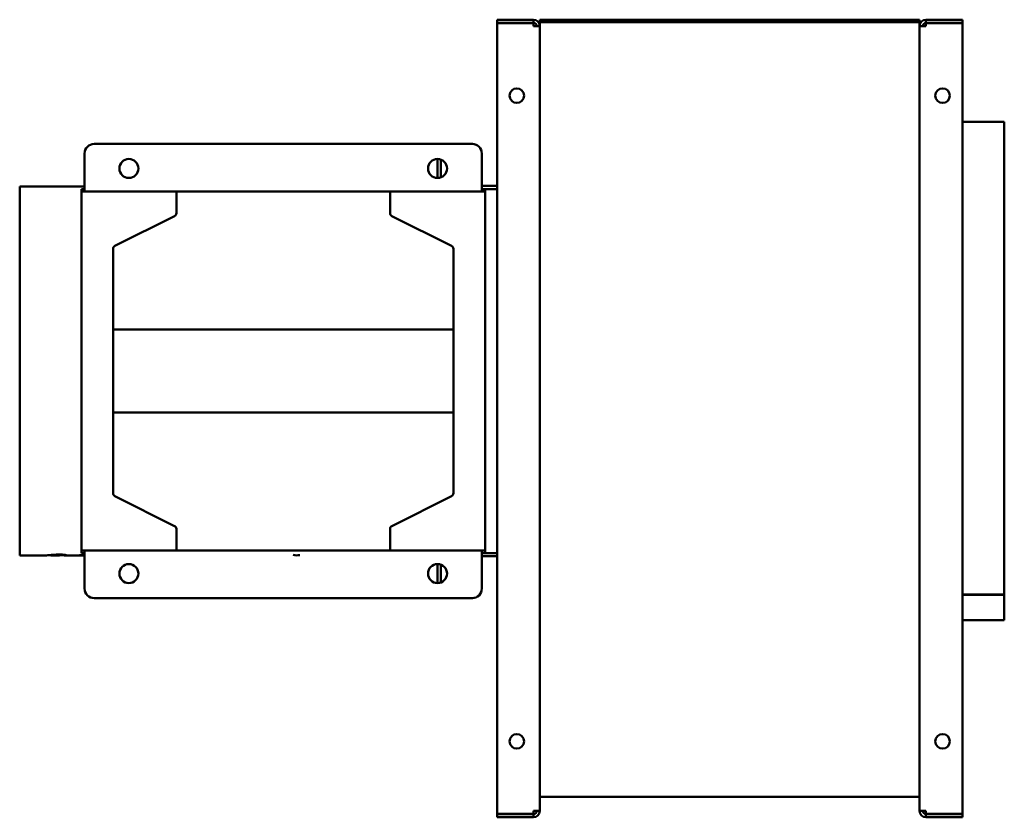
# Model space of a CAD drawing. Header units: millimetres. Extents: x 1001 to 1624, y 676 to 1180.
import ezdxf

# ---------------------------------------------------------------- set-up
doc = ezdxf.new("R2010")
doc.units = ezdxf.units.MM
doc.header["$LTSCALE"] = 6.25
doc.layers.add('Widoczne (ISO)', color=7, linetype='Continuous', lineweight=50)

msp = doc.modelspace()

# ---------------------------------------------------------------- linework, layer by layer
at = {"layer": 'Widoczne (ISO)'}
for p, q in [((1303.05, 1180.12), (1326.05, 1180.12)), ((1303.05, 1178.12), (1303.05, 1180.12)), ((1326.05, 1178.12), (1303.05, 1178.12)), ((1303.05, 1178.02), (1326.05, 1178.02)), ((1303.05, 678.23), (1303.05, 1178.02)), ((1326.05, 1180.12), (1326.05, 1178.12)), ((1326.05, 1178.02), (1326.05, 1176.12)), ((1326.05, 1176.12), (1330.05, 1176.12)), ((1330.05, 1180.12), (1330.05, 1178.62)), ((1570.05, 1180.12), (1330.05, 1180.12)), ((1330.05, 1177.12), (1330.05, 1178.62)), ((1570.05, 1178.62), (1330.05, 1178.62)), ((1330.05, 1177.12), (1330.05, 1176.12)), ((1330.05, 1176.12), (1330.05, 680.13)), ((1570.05, 1178.62), (1570.05, 1180.12)), ((1570.05, 1177.12), (1570.05, 1178.62)), ((1570.05, 1176.12), (1570.05, 1177.12)), ((1570.05, 680.13), (1570.05, 1176.12)), ((1574.05, 1176.12), (1570.05, 1176.12)), ((1574.05, 1180.12), (1597.05, 1180.12)), ((1574.05, 1178.12), (1574.05, 1180.12)), ((1597.05, 1178.12), (1574.05, 1178.12)), ((1574.05, 1176.12), (1574.05, 1178.02)), ((1574.05, 1178.02), (1597.05, 1178.02)), ((1597.05, 1180.12), (1597.05, 1178.12)), ((1597.05, 1178.02), (1597.05, 678.23)), ((1623.55, 1115.62), (1597.05, 1115.62)), ((1623.55, 1115.62), (1623.55, 816.91)), ((1048.45, 1101.62), (1287.45, 1101.62)), ((1042.45, 1095.62), (1042.45, 1074.62)), ((1293.45, 1074.62), (1293.45, 1095.62)), ((1265.45, 1092.13), (1265.45, 1080.12)), ((1267.45, 1091.78), (1267.45, 1080.47)), ((1001.45, 1074.62), (1001.45, 841.62)), ((1001.45, 1074.62), (1042.45, 1074.62)), ((1040.45, 1073.12), (1042.45, 1073.12)), ((1040.45, 1071.62), (1040.45, 1073.12)), ((1040.45, 844.62), (1040.45, 1071.62)), ((1044.45, 1071.62), (1040.45, 1071.62)), ((1042.45, 1071.62), (1042.45, 1074.62)), ((1100.45, 1071.62), (1044.45, 1071.62)), ((1235.45, 1071.62), (1100.45, 1071.62)), ((1100.45, 1057.86), (1100.45, 1071.62)), ((1291.45, 1071.62), (1235.45, 1071.62)), ((1235.45, 1071.62), (1235.45, 1057.86)), ((1295.45, 1071.62), (1291.45, 1071.62)), ((1303.05, 1075.12), (1293.45, 1075.12)), ((1293.45, 1074.62), (1293.45, 1071.62)), ((1295.45, 1073.12), (1293.45, 1073.12)), ((1303.05, 1073.12), (1295.45, 1073.12)), ((1295.45, 1073.12), (1295.45, 1071.62)), ((1295.45, 1071.62), (1295.45, 844.62)), ((1061.56, 1037.18), (1099.34, 1056.07)), ((1236.56, 1056.07), (1274.34, 1037.18)), ((1060.45, 880.86), (1060.45, 1035.39)), ((1275.45, 1035.39), (1275.45, 880.86)), ((1060.45, 984.39), (1275.45, 984.39)), ((1275.45, 931.86), (1060.45, 931.86)), ((1099.34, 860.18), (1061.56, 879.07)), ((1274.34, 879.07), (1236.56, 860.18)), ((1100.45, 844.62), (1100.45, 858.39)), ((1235.45, 858.39), (1235.45, 844.62)), ((1001.45, 841.62), (1017.96, 841.62)), ((1022.06, 841.62), (1026.03, 841.62)), ((1027.95, 841.93), (1027.95, 842.11)), ((1030.18, 841.62), (1036.22, 841.62)), ((1037.8, 841.62), (1042.45, 841.62)), ((1040.45, 844.62), (1044.45, 844.62)), ((1040.45, 843.13), (1040.45, 844.62)), ((1040.45, 843.13), (1042.45, 843.13)), ((1042.45, 841.62), (1042.45, 844.62)), ((1042.45, 841.62), (1042.45, 820.62)), ((1044.45, 844.62), (1100.45, 844.62)), ((1100.45, 844.62), (1235.45, 844.62)), ((1235.45, 844.62), (1291.45, 844.62)), ((1291.45, 844.62), (1295.45, 844.62)), ((1293.45, 844.62), (1293.45, 841.62)), ((1295.45, 843.13), (1293.45, 843.13)), ((1293.45, 820.62), (1293.45, 841.62)), ((1293.45, 841.13), (1303.05, 841.13)), ((1295.45, 844.62), (1295.45, 843.13)), ((1295.45, 843.13), (1303.05, 843.13)), ((1265.45, 836.12), (1265.45, 824.12)), ((1267.45, 835.78), (1267.45, 824.47)), ((1597.05, 816.91), (1623.55, 816.91)), ((1597.05, 816.83), (1623.55, 816.83)), ((1623.55, 816.78), (1597.05, 816.78)), ((1623.55, 816.72), (1597.05, 816.72)), ((1623.55, 816.91), (1623.55, 816.83)), ((1623.55, 816.78), (1623.55, 816.83)), ((1623.55, 816.78), (1623.55, 816.72)), ((1623.55, 816.72), (1623.55, 800.62)), ((1287.45, 814.62), (1048.45, 814.62)), ((1623.55, 800.62), (1597.05, 800.62)), ((1330.05, 689.13), (1570.05, 689.13)), ((1326.05, 678.23), (1303.05, 678.23)), ((1303.05, 678.13), (1326.05, 678.13)), ((1303.05, 676.13), (1303.05, 678.13)), ((1326.05, 680.13), (1326.05, 678.23)), ((1326.05, 680.13), (1330.05, 680.13)), ((1326.05, 678.13), (1326.05, 676.13)), ((1574.05, 680.13), (1570.05, 680.13)), ((1574.05, 678.23), (1574.05, 680.13)), ((1597.05, 678.23), (1574.05, 678.23)), ((1574.05, 678.13), (1597.05, 678.13)), ((1574.05, 676.13), (1574.05, 678.13)), ((1597.05, 678.13), (1597.05, 676.13)), ((1326.05, 676.13), (1303.05, 676.13)), ((1597.05, 676.13), (1574.05, 676.13))]:
    msp.add_line(p, q, dxfattribs=at)
for centre, radius in [((1315.55, 1132.12), 4.6), ((1584.55, 1132.12), 4.6), ((1070.45, 1086.12), 6), ((1265.45, 1086.12), 6), ((1070.45, 830.12), 6), ((1265.45, 830.12), 6), ((1315.55, 724.13), 4.6), ((1584.55, 724.13), 4.6)]:
    msp.add_circle(centre, radius, dxfattribs=at)
for centre, radius, start, end in [((1326.05, 1176.12), 4, 0, 90), ((1326.05, 1176.12), 2, 0, 90), ((1574.05, 1176.12), 4, 90, 180), ((1574.05, 1176.12), 2, 90, 180), ((1048.45, 1095.62), 6, 90, 180), ((1287.45, 1095.62), 6, 0, 90), ((1098.45, 1057.86), 2, 296.56505, 0), ((1237.45, 1057.86), 2, 180, 243.43495), ((1062.45, 1035.39), 2, 116.56505, 180), ((1273.45, 1035.39), 2, 0, 63.43495), ((1062.45, 880.86), 2, 180, 243.43495), ((1273.45, 880.86), 2, 296.56505, 0), ((1098.45, 858.39), 2, 0, 63.43495), ((1237.45, 858.39), 2, 116.56505, 180), ((1048.45, 820.62), 6, 180, 270), ((1287.45, 820.62), 6, 270, 0), ((1326.05, 680.13), 2, 270, 0), ((1326.05, 680.13), 4, 270, 0), ((1574.05, 680.13), 4, 180, 270), ((1574.05, 680.13), 2, 180, 270)]:
    msp.add_arc(centre, radius, start, end, dxfattribs=at)
for centre, major_axis, ratio, start_param, end_param in [((1036.22, 958.13), (0, -116.5), 0.595199, 0, 0.089911), ((1037.8, 958.13), (0, 116.5), 0.594949, 3.130213, 3.208707), ((1176.45, 958.13), (0, 116.5), 0.286645, 3.07444, 3.200114)]:
    msp.add_ellipse(centre, major_axis=major_axis, ratio=ratio, start_param=start_param, end_param=end_param, dxfattribs=at)
for points, knots in [([(1022.24, 841.96), (1022.03, 841.94), (1021.83, 841.92), (1020.95, 841.85), (1019.48, 841.7), (1018.27, 841.63), (1018.1, 841.62), (1017.96, 841.62)], [-1.95874, -1.95874, -1.95874, -1.95874, -1.661793, -1.661793, -0.615686, -0.615686, -0.416099, -0.416099, -0.416099, -0.416099]), ([(1021.25, 841.66), (1021.04, 841.68), (1020.85, 841.7), (1020.61, 841.75), (1020.53, 841.78), (1020.48, 841.8)], [-0.448181, -0.448181, -0.448181, -0.448181, -0.2220229, -0.2220229, -0.087093, -0.087093, -0.087093, -0.087093]), ([(1024.3, 841.86), (1023.77, 841.75), (1023.25, 841.68), (1022.47, 841.63), (1022.2, 841.62), (1021.71, 841.63), (1021.48, 841.64), (1021.25, 841.66)], [-1.069597, -1.069597, -1.069597, -1.069597, -0.535944, -0.535944, -0.250787, -0.250787, 0, 0, 0, 0]), ([(1022.24, 841.96), (1022.74, 842), (1023.31, 842.03), (1024.57, 842.09), (1025.04, 842.11), (1025.78, 842.13), (1026.25, 842.13), (1026.74, 842.13)], [0, 0, 0, 0, 0.2156702, 0.2156702, 0.4327837, 0.4327837, 0.811478, 0.811478, 0.811478, 0.811478]), ([(1025.59, 842.02), (1025.26, 842), (1025.01, 841.97), (1024.6, 841.91), (1024.43, 841.88), (1024.3, 841.86)], [-0.2589249, -0.2589249, -0.2589249, -0.2589249, -0.1303931, -0.1303931, 0, 0, 0, 0]), ([(1026.59, 842.05), (1026.4, 842.05), (1026.22, 842.05), (1026.04, 842.04), (1025.87, 842.04), (1025.73, 842.03), (1025.59, 842.02)], [0, 0, 0, 0, 0.0560934, 0.0560934, 0.0560934, 0.107867, 0.107867, 0.107867, 0.107867]), ([(1026.49, 841.64), (1026.63, 841.64), (1026.77, 841.65), (1027.02, 841.68), (1027.13, 841.69), (1027.44, 841.73), (1027.59, 841.76), (1027.67, 841.78)], [-0.2366951, -0.2366951, -0.2366951, -0.2366951, -0.1669651, -0.1669651, -0.1101266, -0.1101266, 0, 0, 0, 0]), ([(1027.95, 841.93), (1027.95, 841.94), (1027.93, 841.95), (1027.87, 841.97), (1027.82, 841.98), (1027.65, 842.01), (1027.52, 842.02), (1027.3, 842.03), (1027.17, 842.04), (1026.89, 842.05), (1026.74, 842.05), (1026.59, 842.05)], [-0.1844505, -0.1844505, -0.1844505, -0.1844505, -0.1561831, -0.1561831, -0.1307371, -0.1307371, -0.0896558, -0.0896558, -0.0453799, -0.0453799, 0, 0, 0, 0]), ([(1026.74, 842.13), (1027.08, 842.13), (1027.42, 842.13), (1028.08, 842.11), (1028.38, 842.1), (1029.19, 842.05), (1029.55, 842.02), (1030.22, 841.94), (1030.47, 841.89), (1030.81, 841.81), (1030.9, 841.77), (1030.9, 841.74)], [0, 0, 0, 0, 0.104018, 0.104018, 0.204815, 0.204815, 0.394966, 0.394966, 0.742406, 0.742406, 1.2431, 1.2431, 1.2431, 1.2431]), ([(1029.68, 841.64), (1029.2, 841.65), (1028.59, 841.7), (1027.77, 841.76), (1027.7, 841.76), (1027.63, 841.77)], [0, 0, 0, 0, 0.4312936, 0.4312936, 0.4690699, 0.4690699, 0.4690699, 0.4690699]), ([(1027.67, 841.78), (1027.75, 841.8), (1027.82, 841.82), (1027.87, 841.85), (1027.92, 841.87), (1027.95, 841.9), (1027.95, 841.93)], [0, 0, 0, 0, 0.1274108, 0.1274108, 0.1274108, 0.2410612, 0.2410612, 0.2410612, 0.2410612]), ([(1030.9, 841.74), (1030.9, 841.69), (1030.8, 841.66), (1030.38, 841.62), (1030.07, 841.62), (1029.68, 841.64)], [0, 0, 0, 0, 0.3481329, 0.3481329, 0.6959144, 0.6959144, 0.6959144, 0.6959144])]:
    msp.add_open_spline(points, degree=3, knots=knots, dxfattribs=at)
msp.add_open_spline([(1026.49, 841.64), (1026.34, 841.63), (1026.19, 841.62), (1026.03, 841.62)], degree=3, dxfattribs=at)

doc.saveas('drawing.dxf')
